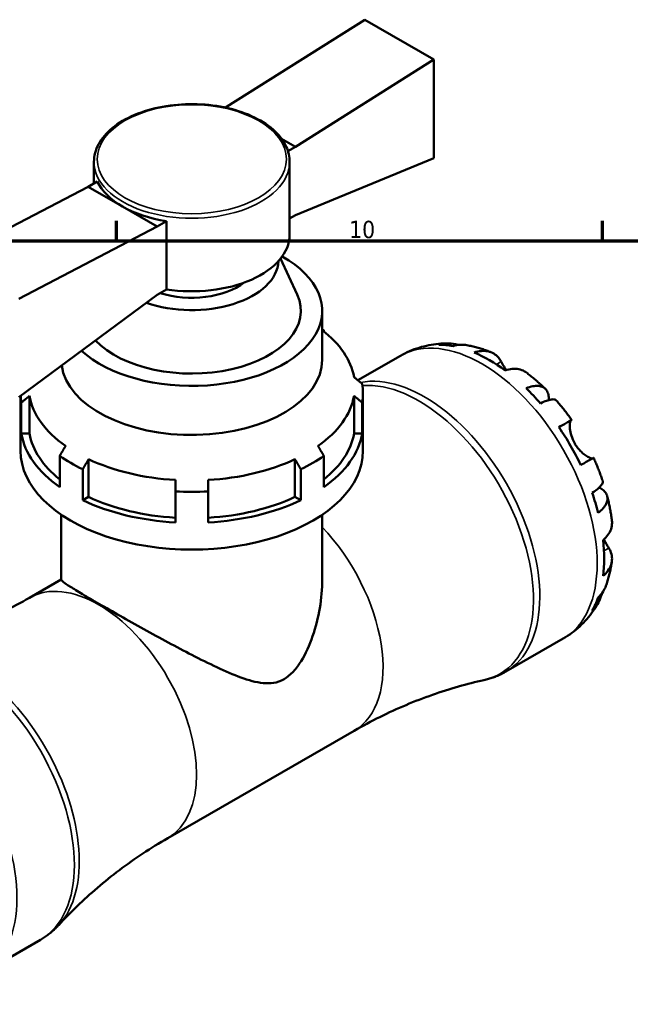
# Model space of a CAD drawing. Header units: millimetres. Extents: x 0 to 907, y 0 to 785.
# Tile 10 of 11: x 617 to 705, y 464 to 606. Entities that reach past the tile are written whole.
import ezdxf

# ---------------------------------------------------------------- set-up
doc = ezdxf.new("R2010")
doc.units = ezdxf.units.MM
for name, color, linetype, lineweight in [('Border (ISO)', 7, 'Continuous', 70), ('Visible (ISO)', 7, 'Continuous', 50), ('Visible Narrow (ISO)', 7, 'Continuous', 35)]:
    doc.layers.add(name, color=color, linetype=linetype, lineweight=lineweight)
doc.styles.add('Note Text (ISO)', font='tahoma.ttf')

# ---------------------------------------------------------------- blocks, each defined once
blk = doc.blocks.new('Borders Default Border')
at = {"layer": 'Border (ISO)'}
for p, q in [((630.75, 574), (630.75, 576.9)), ((700.83, 574), (700.83, 576.9))]:
    blk.add_line(p, q, dxfattribs=at)
at = {"layer": 'Border (ISO)', "flags": 128}
blk.add_lwpolyline([(20, 20), (20, 574), (821, 574), (821, 20), (20, 20)], dxfattribs=at)
at = {"layer": 'Border (ISO)', "color": 232, "true_color": 0xca0064, "insert": (664.29, 574.35), "char_height": 2.5, "attachment_point": 7, "style": 'Note Text (ISO)'}
blk.add_mtext('10', dxfattribs=at)

msp = doc.modelspace()

# ---------------------------------------------------------------- linework, layer by layer
at = {"layer": 'Visible (ISO)'}
for p, q in [((646.603, 593.291), (666.544, 605.865)), ((666.544, 605.865), (676.514, 600.123)), ((676.514, 600.123), (656.573, 587.549)), ((676.514, 585.935), (676.514, 600.123)), ((646.603, 593.291), (646.454, 593.205)), ((646.603, 593.291), (646.945, 593.094)), ((654.559, 588.709), (656.573, 587.549)), ((656.573, 587.549), (655.48, 586.92)), ((656.573, 577.726), (676.514, 585.935)), ((627.518, 585.386), (627.518, 582.3)), ((655.718, 585.386), (655.718, 574.856)), ((626.663, 581.808), (606.722, 571.416)), ((627.998, 582.577), (626.663, 581.808)), ((626.663, 581.808), (631.648, 578.937)), ((631.648, 578.937), (636.633, 576.066)), ((656.573, 577.726), (655.718, 577.234)), ((616.693, 565.675), (636.633, 576.066)), ((637.969, 576.835), (636.633, 576.066)), ((637.969, 576.835), (637.969, 567.013)), ((654.421, 571.454), (656.812, 566.262)), ((636.633, 566.243), (616.693, 551.486)), ((637.969, 567.013), (636.633, 566.243)), ((660.418, 563.941), (660.418, 556.87)), ((660.648, 560.967), (660.648, 561.111)), ((665.568, 553.918), (671.698, 557.448)), ((666.293, 543.748), (666.293, 552.066)), ((616.943, 543.748), (616.943, 551.672)), ((617.055, 546.237), (617.055, 550.713)), ((618.236, 551.674), (618.236, 546.237)), ((665, 546.237), (665, 551.674)), ((666.181, 546.237), (666.181, 550.713)), ((618.236, 546.237), (617.055, 546.237)), ((666.181, 546.237), (665, 546.237)), ((622.588, 538.545), (622.588, 543.021)), ((626.746, 542.549), (626.746, 537.112)), ((656.49, 537.112), (656.49, 542.549)), ((660.648, 538.545), (660.648, 543.021)), ((625.911, 536.632), (625.911, 541.108)), ((657.325, 536.632), (657.325, 541.108)), ((639.268, 533.446), (639.268, 537.922)), ((643.968, 533.446), (643.968, 537.922)), ((626.746, 537.112), (625.911, 536.632)), ((657.325, 536.632), (656.49, 537.112)), ((622.818, 534.545), (622.818, 525.197)), ((660.418, 534.545), (660.418, 525.197)), ((618.215, 522.581), (622.818, 525.232)), ((686.883, 511.956), (695.153, 516.719)), ((638.151, 487.961), (665.021, 503.435)), ((611.538, 468.568), (619.808, 473.331))]:
    msp.add_line(p, q, dxfattribs=at)
for centre, major_axis, ratio, start_param, end_param in [((641.618, 584.678), (-14.1, 0), 0.5758617, 0.2617994, 0.7853982), ((641.618, 584.678), (14.1, 0), 0.5758617, 3.9269908, 4.4505896), ((641.618, 574.856), (14.1, 0), 0.5758617, 4.4505896, 6.2831853), ((641.618, 563.941), (18.8, 0), 0.5758617, 3.7043657, 7.0885046), ((641.618, 571.217), (12.48, 0), 0.5758617, 4.1611364, 6.2632796), ((641.618, 571.217), (-9.4, 0), 0.5758617, 1.0637396, 2.5057049), ((641.618, 563.941), (15.72, 0), 0.5758617, 3.6325616, 6.5424526), ((641.618, 552.066), (-24.675, 0), 0.5758617, 3.8316082, 3.8461401), ((641.618, 553.027), (23.5, 0), 0.5758617, 0.1001674, 0.6435011), ((684.539, 537.725), (-11.648, 20.227), 0.5780931, 5.8247609, 5.9600789), ((684.539, 537.725), (-11.648, 20.227), 0.5780931, 5.3643515, 5.6350902), ((641.618, 556.87), (18.8, 0), 0.5758617, 3.2165719, 6.2831853), ((641.618, 552.066), (24.675, 0), 0.5758617, 6.1878026, 6.378568), ((684.539, 537.725), (-11.648, 20.227), 0.5780931, 5.0393628, 5.1746808), ((641.618, 552.066), (-24.675, 0), 0.5758617, 0.0273129, 0.0953827), ((641.618, 553.027), (-23.5, 0), 0.5758617, 0.1001674, 0.6852307), ((641.618, 553.027), (23.5, 0), 0.5758617, 5.5979546, 6.1830179), ((641.618, 547.59), (-24.675, 0), 0.5758617, 0.0953827, 0.6900155), ((641.618, 547.59), (-23.5, 0), 0.5758617, 0.1001674, 0.6269887), ((641.618, 547.59), (23.5, 0), 0.5758617, 5.6561966, 6.1830179), ((641.618, 547.59), (24.675, 0), 0.5758617, 5.5931698, 6.1878026), ((684.539, 537.725), (-11.648, 20.227), 0.5780931, 4.5789534, 4.849692), ((641.618, 543.748), (-24.675, 0), 0.5758617, 0, 3.1415927), ((641.618, 552.066), (24.675, 0), 0.5758617, 3.8316082, 4.0223735), ((641.618, 553.027), (-23.5, 0), 0.5758617, 0.8855656, 1.4706289), ((641.618, 553.027), (-23.5, 0), 0.5758617, 1.6709637, 2.2560271), ((641.618, 552.066), (24.675, 0), 0.5758617, 5.4024045, 5.5931698), ((641.618, 552.066), (24.675, 0), 0.5758617, 4.6170063, 4.8077716), ((684.539, 537.725), (-11.648, 20.227), 0.5780931, 4.2539646, 4.3892826), ((641.618, 547.59), (24.675, 0), 0.5758617, 4.0223735, 4.6170063), ((641.618, 547.59), (23.5, 0), 0.5758617, 4.0271582, 4.6122216), ((641.618, 547.59), (23.5, 0), 0.5758617, 4.8125564, 5.3976197), ((641.618, 547.59), (24.675, 0), 0.5758617, 4.8077716, 5.4024045), ((684.539, 537.725), (-11.648, 20.227), 0.5780931, 3.7935552, 4.0642939), ((684.539, 537.725), (11.648, -20.227), 0.5780931, 0.3269738, 0.4622918)]:
    msp.add_ellipse(centre, major_axis=major_axis, ratio=ratio, start_param=start_param, end_param=end_param, dxfattribs=at)
for points, knots in [([(627.518, 585.386), (627.518, 586.253), (627.747, 587.118), (628.638, 588.774), (629.314, 589.563), (631.06, 590.992), (632.143, 591.627), (634.594, 592.664), (635.962, 593.064), (638.838, 593.591), (640.346, 593.718), (643.351, 593.689), (644.849, 593.533), (647.69, 592.953), (649.032, 592.528), (651.427, 591.445), (652.48, 590.787), (654.179, 589.292), (654.828, 588.457), (655.552, 586.862), (655.718, 586.124), (655.718, 585.386)], [3.9269908, 3.9269908, 3.9269908, 3.9269908, 4.2271809, 4.2271809, 4.5398758, 4.5398758, 4.8642903, 4.8642903, 5.1898432, 5.1898432, 5.5144344, 5.5144344, 5.8386409, 5.8386409, 6.1633155, 6.1633155, 6.4889404, 6.4889404, 6.8127909, 6.8127909, 7.0685835, 7.0685835, 7.0685835, 7.0685835]), ([(671.698, 557.448), (672.124, 557.693), (672.562, 557.914), (673.459, 558.304), (673.917, 558.473), (674.842, 558.76), (675.309, 558.877), (676.246, 559.06), (676.715, 559.127), (677.649, 559.212), (678.113, 559.232), (678.573, 559.229)], [5.49972085, 5.49972085, 5.49972085, 5.49972085, 5.56468082, 5.56468082, 5.62964079, 5.62964079, 5.69460075, 5.69460075, 5.75956072, 5.75956072, 5.82452068, 5.82452068, 5.82452068, 5.82452068]), ([(677.207, 559.043), (677.601, 559.155), (678.006, 559.214), (678.764, 559.24), (679.187, 559.206), (679.748, 559.086), (679.891, 559.049), (680.032, 559.006)], [0.1494024, 0.1494024, 0.1494024, 0.1494024, 0.29124982, 0.29124982, 0.43706507, 0.43706507, 0.48741206, 0.48741206, 0.48741206, 0.48741206]), ([(681.273, 558.975), (680.966, 559.03), (680.654, 559.048), (680.021, 559.018), (679.644, 558.956), (679.269, 558.843)], [4.2689629, 4.2689629, 4.2689629, 4.2689629, 4.39078315, 4.39078315, 4.53263056, 4.53263056, 4.53263056, 4.53263056]), ([(681.273, 558.975), (681.517, 558.93), (681.76, 558.88), (682.241, 558.77), (682.479, 558.711), (682.951, 558.581), (683.185, 558.512), (683.648, 558.364), (683.878, 558.286), (684.332, 558.121), (684.557, 558.035), (684.78, 557.944)], [5.95483615, 5.95483615, 5.95483615, 5.95483615, 5.99130939, 5.99130939, 6.02778262, 6.02778262, 6.06425586, 6.06425586, 6.10072909, 6.10072909, 6.13720233, 6.13720233, 6.13720233, 6.13720233]), ([(682.312, 557.915), (682.667, 558.035), (683.014, 558.108), (683.638, 558.167), (683.972, 558.156), (684.594, 558.03), (684.883, 557.916), (685.37, 557.631), (685.612, 557.432), (685.972, 557.012), (686.105, 556.814), (686.217, 556.606)], [0.14941001, 0.14941001, 0.14941001, 0.14941001, 0.29044502, 0.29044502, 0.43634177, 0.43634177, 0.58223851, 0.58223851, 0.72934673, 0.72934673, 0.83526259, 0.83526259, 0.83526259, 0.83526259]), ([(686.217, 556.606), (686.221, 556.598), (686.225, 556.59), (686.287, 556.476), (686.35, 556.36), (686.48, 556.127), (686.544, 556.012), (686.697, 555.748), (686.786, 555.598), (686.89, 555.427), (686.9, 555.411), (686.909, 555.396)], [-0.51072287, -0.51072287, -0.51072287, -0.51072287, -0.50653573, -0.50653573, -0.4498196, -0.4498196, -0.40070764, -0.40070764, -0.34173664, -0.34173664, -0.33592843, -0.33592843, -0.33592843, -0.33592843]), ([(689.832, 555.04), (689.749, 555.103), (689.665, 555.159), (689.338, 555.351), (689.049, 555.465), (688.426, 555.59), (688.093, 555.602), (687.468, 555.542), (687.122, 555.47), (686.767, 555.35)], [4.09437414, 4.09437414, 4.09437414, 4.09437414, 4.14541932, 4.14541932, 4.29131607, 4.29131607, 4.43721281, 4.43721281, 4.57824783, 4.57824783, 4.57824783, 4.57824783]), ([(689.833, 555.04), (690.024, 554.896), (690.214, 554.749), (690.589, 554.45), (690.775, 554.298), (691.143, 553.989), (691.325, 553.831), (691.686, 553.512), (691.865, 553.35), (692.218, 553.021), (692.393, 552.854), (692.566, 552.684)], [0.15181689, 0.15181689, 0.15181689, 0.15181689, 0.18846211, 0.18846211, 0.22510733, 0.22510733, 0.26175256, 0.26175256, 0.29839778, 0.29839778, 0.335043, 0.335043, 0.335043, 0.335043]), ([(689.81, 552.773), (690.149, 552.907), (690.47, 553.001), (691.031, 553.108), (691.321, 553.129), (691.84, 553.082), (692.068, 553.012), (692.433, 552.818), (692.602, 552.674), (692.862, 552.304), (692.953, 552.078), (693.053, 551.626), (693.076, 551.363), (693.064, 551.072)], [0.1494024, 0.1494024, 0.1494024, 0.1494024, 0.29124982, 0.29124982, 0.43706507, 0.43706507, 0.58288032, 0.58288032, 0.7290354, 0.7290354, 0.87519047, 0.87519047, 1.01101923, 1.01101923, 1.01101923, 1.01101923]), ([(694.135, 551.029), (694.083, 551.089), (694.009, 551.13), (693.802, 551.184), (693.635, 551.188), (693.224, 551.122), (692.979, 551.054), (692.485, 550.876), (692.192, 550.752), (691.872, 550.598)], [3.99241345, 3.99241345, 3.99241345, 3.99241345, 4.09915264, 4.09915264, 4.2449679, 4.2449679, 4.39078315, 4.39078315, 4.53263056, 4.53263056, 4.53263056, 4.53263056]), ([(694.136, 551.03), (694.293, 550.851), (694.449, 550.67), (694.757, 550.305), (694.909, 550.12), (695.21, 549.748), (695.358, 549.56), (695.651, 549.18), (695.795, 548.989), (696.08, 548.602), (696.221, 548.408), (696.36, 548.211)], [0.44977219, 0.44977219, 0.44977219, 0.44977219, 0.48560592, 0.48560592, 0.52143965, 0.52143965, 0.55727339, 0.55727339, 0.59310712, 0.59310712, 0.62894085, 0.62894085, 0.62894085, 0.62894085]), ([(694.528, 547.164), (694.831, 547.338), (695.1, 547.493), (695.541, 547.745), (695.75, 547.865), (696.077, 548.052), (696.194, 548.119), (696.335, 548.198), (696.37, 548.218), (696.346, 548.202), (696.312, 548.182), (696.257, 548.149)], [0.14941001, 0.14941001, 0.14941001, 0.14941001, 0.29044502, 0.29044502, 0.43634177, 0.43634177, 0.58223851, 0.58223851, 0.72934673, 0.72934673, 0.83526259, 0.83526259, 0.83526259, 0.83526259]), ([(696.257, 548.149), (696.237, 548.137), (696.218, 548.118), (696.171, 548.047), (696.147, 547.983), (696.107, 547.81), (696.092, 547.702), (696.076, 547.397), (696.081, 547.186), (696.141, 546.641), (696.208, 546.297), (696.435, 545.566), (696.599, 545.185), (696.807, 544.824)], [-0.50766593, -0.50766593, -0.50766593, -0.50766593, -0.46718991, -0.46718991, -0.40200215, -0.40200215, -0.33506637, -0.33506637, -0.24300458, -0.24300458, -0.12488859, -0.12488859, 0, 0, 0, 0]), ([(696.807, 544.824), (696.917, 544.633), (697.038, 544.45), (697.308, 544.091), (697.456, 543.918), (697.829, 543.531), (698.055, 543.336), (698.473, 543.026), (698.661, 542.911), (698.939, 542.77), (699.04, 542.73), (699.209, 542.679), (699.276, 542.669), (699.345, 542.673), (699.36, 542.676), (699.374, 542.68)], [0, 0, 0, 0, 0.06608139, 0.06608139, 0.13667451, 0.13667451, 0.23873403, 0.23873403, 0.33457773, 0.33457773, 0.40157847, 0.40157847, 0.46685307, 0.46685307, 0.48798723, 0.48798723, 0.48798723, 0.48798723]), ([(699.509, 542.755), (699.509, 542.756), (699.474, 542.736), (699.344, 542.663), (699.227, 542.596), (698.9, 542.409), (698.691, 542.289), (698.25, 542.037), (697.981, 541.882), (697.678, 541.708)], [4.02068341, 4.02068341, 4.02068341, 4.02068341, 4.14541932, 4.14541932, 4.29131607, 4.29131607, 4.43721281, 4.43721281, 4.57824783, 4.57824783, 4.57824783, 4.57824783]), ([(699.51, 542.755), (699.61, 542.537), (699.709, 542.318), (699.901, 541.878), (699.995, 541.657), (700.177, 541.213), (700.266, 540.991), (700.438, 540.544), (700.522, 540.32), (700.684, 539.871), (700.763, 539.646), (700.839, 539.42)], [0.94186985, 0.94186985, 0.94186985, 0.94186985, 0.97770401, 0.97770401, 1.01353817, 1.01353817, 1.04937233, 1.04937233, 1.08520649, 1.08520649, 1.12104066, 1.12104066, 1.12104066, 1.12104066]), ([(699.326, 537.688), (699.62, 537.887), (699.874, 538.078), (700.276, 538.415), (700.459, 538.591), (700.723, 538.912), (700.804, 539.057), (700.861, 539.261), (700.863, 539.345), (700.839, 539.419)], [0.1494024, 0.1494024, 0.1494024, 0.1494024, 0.29124982, 0.29124982, 0.43706507, 0.43706507, 0.58288032, 0.58288032, 0.69008895, 0.69008895, 0.69008895, 0.69008895]), ([(700.326, 538.469), (700.592, 538.333), (700.815, 538.179), (701.16, 537.864), (701.309, 537.674), (701.497, 537.266), (701.536, 537.049), (701.522, 536.639), (701.467, 536.408), (701.247, 535.937), (701.083, 535.698), (700.708, 535.268), (700.466, 535.037), (700.18, 534.812)], [3.66745899, 3.66745899, 3.66745899, 3.66745899, 3.80684248, 3.80684248, 3.95299756, 3.95299756, 4.09915263, 4.09915263, 4.24496788, 4.24496788, 4.39078313, 4.39078313, 4.53263055, 4.53263055, 4.53263055, 4.53263055]), ([(701.488, 537.233), (701.548, 536.999), (701.605, 536.764), (701.714, 536.293), (701.765, 536.058), (701.861, 535.585), (701.907, 535.349), (701.991, 534.876), (702.03, 534.639), (702.101, 534.164), (702.134, 533.926), (702.163, 533.688)], [1.23573065, 1.23573065, 1.23573065, 1.23573065, 1.27236797, 1.27236797, 1.30900528, 1.30900528, 1.34564259, 1.34564259, 1.38227991, 1.38227991, 1.41891722, 1.41891722, 1.41891722, 1.41891722]), ([(700.893, 530.883), (701.175, 531.129), (701.412, 531.392), (701.776, 531.901), (701.934, 532.195), (702.138, 532.794), (702.184, 533.1), (702.182, 533.48), (702.176, 533.583), (702.163, 533.688)], [0.14941001, 0.14941001, 0.14941001, 0.14941001, 0.29044502, 0.29044502, 0.43634177, 0.43634177, 0.58223851, 0.58223851, 0.63436131, 0.63436131, 0.63436131, 0.63436131]), ([(701.005, 530.983), (701.029, 530.938), (701.054, 530.893), (701.173, 530.675), (701.266, 530.512), (701.445, 530.205), (701.53, 530.063), (701.648, 529.871), (701.685, 529.81), (701.72, 529.753)], [-1.84588864, -1.84588864, -1.84588864, -1.84588864, -1.82942275, -1.82942275, -1.76558177, -1.76558177, -1.70117883, -1.70117883, -1.66961913, -1.66961913, -1.66961913, -1.66961913]), ([(701.72, 529.753), (701.844, 529.553), (701.949, 529.339), (702.131, 528.82), (702.181, 528.512), (702.184, 527.949), (702.138, 527.643), (701.934, 527.044), (701.776, 526.751), (701.412, 526.242), (701.175, 525.979), (700.893, 525.732)], [3.89239507, 3.89239507, 3.89239507, 3.89239507, 3.99831093, 3.99831093, 4.14541915, 4.14541915, 4.2913159, 4.2913159, 4.43721264, 4.43721264, 4.57824766, 4.57824766, 4.57824766, 4.57824766]), ([(702.158, 527.858), (702.126, 527.62), (702.089, 527.382), (702.005, 526.907), (701.958, 526.669), (701.856, 526.194), (701.799, 525.957), (701.676, 525.484), (701.61, 525.247), (701.466, 524.776), (701.388, 524.541), (701.305, 524.307)], [1.71686566, 1.71686566, 1.71686566, 1.71686566, 1.75333143, 1.75333143, 1.78979721, 1.78979721, 1.82626299, 1.82626299, 1.86272876, 1.86272876, 1.89919454, 1.89919454, 1.89919454, 1.89919454]), ([(622.818, 525.197), (622.818, 525.132), (622.913, 525.023), (623.342, 524.689), (623.676, 524.462), (624.599, 523.878), (625.188, 523.52), (626.599, 522.683), (627.42, 522.204), (629.229, 521.163), (630.237, 520.588), (632.39, 519.373), (633.533, 518.733), (635.864, 517.444), (637.054, 516.793), (639.39, 515.535), (640.536, 514.928), (642.831, 513.746), (644.051, 513.135), (646.432, 512.02), (647.592, 511.514), (649.814, 510.707), (650.867, 510.404), (652.398, 510.251), (652.9, 510.252), (653.903, 510.416), (654.405, 510.579), (655.419, 511.163), (655.863, 511.545), (656.67, 512.423), (657.032, 512.92), (658.031, 514.53), (658.58, 515.755), (659.484, 518.361), (659.832, 519.737), (660.299, 522.492), (660.418, 523.873), (660.418, 525.197)], [1.7205478, 1.7205478, 1.7205478, 1.7205478, 2.1041382, 2.1041382, 2.4877287, 2.4877287, 2.8713191, 2.8713191, 3.2549096, 3.2549096, 3.6385, 3.6385, 4.0220905, 4.0220905, 4.4056809, 4.4056809, 4.7892714, 4.7892714, 5.2194083, 5.2194083, 5.6495453, 5.6495453, 6.0796822, 6.0796822, 6.2947507, 6.2947507, 6.5098191, 6.5098191, 6.7248876, 6.7248876, 6.9399561, 6.9399561, 7.370093, 7.370093, 7.80023, 7.80023, 8.2303669, 8.2303669, 8.2303669, 8.2303669]), ([(700.18, 522.624), (700.466, 522.892), (700.708, 523.186), (701.055, 523.723), (701.198, 524.008), (701.305, 524.307)], [0.1494024, 0.1494024, 0.1494024, 0.1494024, 0.29124982, 0.29124982, 0.41559352, 0.41559352, 0.41559352, 0.41559352]), ([(618.215, 522.581), (617.001, 521.883), (615.766, 521.221), (613.269, 519.983), (612.008, 519.406), (609.478, 518.34), (608.21, 517.851), (605.685, 516.965), (604.428, 516.566), (601.944, 515.859), (600.716, 515.549), (599.511, 515.282)], [5.49972085, 5.49972085, 5.49972085, 5.49972085, 5.53560012, 5.53560012, 5.57147939, 5.57147939, 5.60735866, 5.60735866, 5.64323793, 5.64323793, 5.6791172, 5.6791172, 5.6791172, 5.6791172]), ([(700.716, 523.219), (700.681, 523.066), (700.639, 522.915), (700.459, 522.361), (700.276, 521.979), (699.874, 521.337), (699.62, 521.017), (699.326, 520.732)], [4.19148567, 4.19148567, 4.19148567, 4.19148567, 4.24496788, 4.24496788, 4.39078313, 4.39078313, 4.53263055, 4.53263055, 4.53263055, 4.53263055]), ([(700.185, 521.843), (699.956, 521.438), (699.706, 521.041), (699.161, 520.265), (698.866, 519.887), (698.233, 519.159), (697.894, 518.808), (697.175, 518.142), (696.795, 517.827), (695.999, 517.239), (695.583, 516.967), (695.153, 516.719)], [2.02941528, 2.02941528, 2.02941528, 2.02941528, 2.09515786, 2.09515786, 2.16090045, 2.16090045, 2.22664303, 2.22664303, 2.29238561, 2.29238561, 2.3581282, 2.3581282, 2.3581282, 2.3581282]), ([(665.021, 503.435), (666.235, 504.134), (667.47, 504.795), (669.967, 506.033), (671.228, 506.611), (673.758, 507.676), (675.026, 508.165), (677.551, 509.052), (678.808, 509.45), (681.292, 510.158), (682.52, 510.467), (683.725, 510.735)], [2.3581282, 2.3581282, 2.3581282, 2.3581282, 2.39400747, 2.39400747, 2.42988674, 2.42988674, 2.46576601, 2.46576601, 2.50164528, 2.50164528, 2.53752454, 2.53752454, 2.53752454, 2.53752454]), ([(686.883, 511.956), (686.686, 511.843), (686.485, 511.736), (686.078, 511.534), (685.872, 511.439), (685.454, 511.263), (685.242, 511.181), (684.814, 511.031), (684.599, 510.963), (684.164, 510.839), (683.945, 510.784), (683.725, 510.735)], [2.3581282, 2.3581282, 2.3581282, 2.3581282, 2.39400747, 2.39400747, 2.42988674, 2.42988674, 2.46576601, 2.46576601, 2.50164528, 2.50164528, 2.53752454, 2.53752454, 2.53752454, 2.53752454]), ([(622.45, 475.449), (623.286, 476.356), (624.17, 477.263), (626.029, 479.056), (627.004, 479.943), (629.038, 481.682), (630.098, 482.534), (632.289, 484.187), (633.421, 484.988), (635.746, 486.526), (636.938, 487.262), (638.151, 487.961)], [2.17873185, 2.17873185, 2.17873185, 2.17873185, 2.21461112, 2.21461112, 2.25049039, 2.25049039, 2.28636966, 2.28636966, 2.32224893, 2.32224893, 2.3581282, 2.3581282, 2.3581282, 2.3581282]), ([(622.45, 475.449), (622.297, 475.283), (622.139, 475.121), (621.814, 474.807), (621.646, 474.655), (621.302, 474.361), (621.125, 474.219), (620.763, 473.945), (620.577, 473.814), (620.198, 473.563), (620.005, 473.444), (619.808, 473.331)], [2.17873185, 2.17873185, 2.17873185, 2.17873185, 2.21461112, 2.21461112, 2.25049039, 2.25049039, 2.28636966, 2.28636966, 2.32224893, 2.32224893, 2.3581282, 2.3581282, 2.3581282, 2.3581282])]:
    msp.add_open_spline(points, degree=3, knots=knots, dxfattribs=at)
for points, weights in [([(660.418, 561.244), (660.532, 561.178), (660.648, 561.111)], [1.2171885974, 1.20989406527, 1.20259019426]), ([(666.181, 553.42), (665.576, 553.912), (665, 554.38)], [1.20259019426, 1.22998749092, 1.25725338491]), ([(617.055, 550.713), (617.66, 551.205), (618.236, 551.674)], [1.20259019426, 1.22998749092, 1.25725338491]), ([(665, 551.674), (665.576, 551.205), (666.181, 550.713)], [1.25725338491, 1.22998749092, 1.20259019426]), ([(623.423, 544.463), (623.015, 543.76), (622.588, 543.021)], [1.25725338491, 1.22998749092, 1.20259019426]), ([(660.648, 543.021), (660.221, 543.76), (659.813, 544.463)], [1.20259019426, 1.22998749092, 1.25725338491]), ([(625.911, 541.108), (626.339, 541.846), (626.746, 542.549)], [1.20259019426, 1.22998749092, 1.25725338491]), ([(656.49, 542.549), (656.897, 541.846), (657.325, 541.108)], [1.25725338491, 1.22998749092, 1.20259019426]), ([(639.268, 539.562), (639.268, 538.762), (639.268, 537.922)], [1.25725338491, 1.22998749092, 1.20259019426]), ([(643.968, 537.922), (643.968, 538.762), (643.968, 539.562)], [1.20259019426, 1.22998749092, 1.25725338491])]:
    msp.add_rational_spline(points, weights, degree=2, dxfattribs=at)
at = {"layer": 'Visible Narrow (ISO)'}
for p, q in [((686.217, 556.606), (685.524, 556.206)), ((696.257, 548.149), (694.533, 547.157)), ((701.72, 529.753), (701.016, 529.348))]:
    msp.add_line(p, q, dxfattribs=at)
msp.add_ellipse((641.618, 585.77), major_axis=(13.63, 0), ratio=0.5758617, dxfattribs=at)
for centre, major_axis, ratio, start_param, end_param in [((641.618, 585.386), (-14.1, 0), 0.5758617, 0, 3.1415927), ((683.426, 537.084), (-11.727, 20.365), 0.5780931, 3.1415927, 6.2831853), ((675.155, 532.321), (11.727, -20.365), 0.5780931, 0, 2.9459229), ((674.344, 531.854), (-11.656, 20.241), 0.5780931, 2.9621963, 6.0139304), ((655.053, 520.745), (9.968, -17.31), 0.5780931, 0, 1.9685097), ((628.183, 505.271), (-9.968, 17.31), 0.5780931, 3.1415927, 6.2831853), ((608.081, 493.695), (-11.727, 20.365), 0.5780931, 3.1415927, 6.2831853), ((608.892, 494.163), (11.656, -20.241), 0.5780931, 0.1793963, 2.9621963), ((599.81, 488.933), (-11.727, 20.365), 0.5780931, 3.1415927, 6.2831853)]:
    msp.add_ellipse(centre, major_axis=major_axis, ratio=ratio, start_param=start_param, end_param=end_param, dxfattribs=at)

# ---------------------------------------------------------------- block references
msp.add_blockref('Borders Default Border', (0, 0))

doc.saveas('drawing.dxf')
